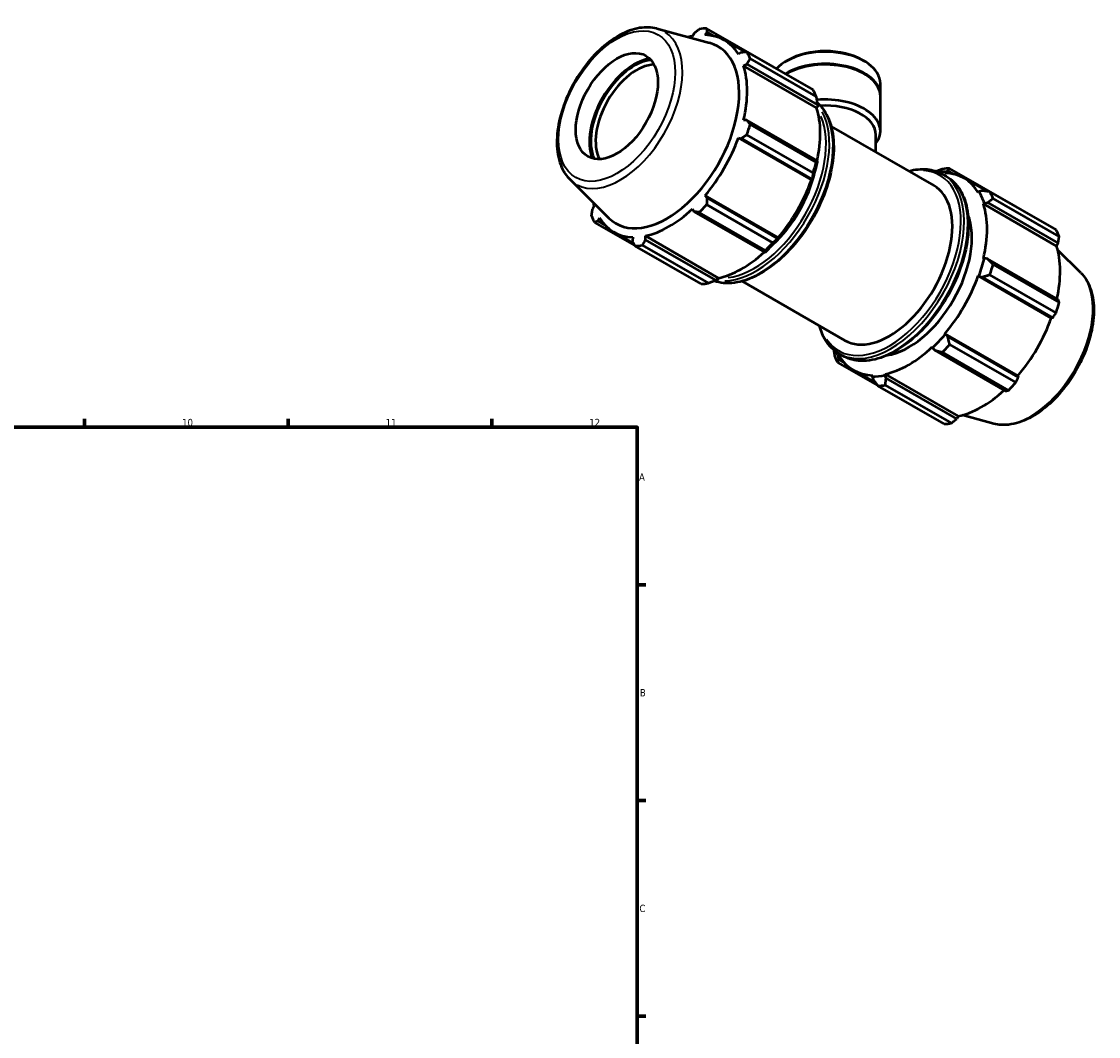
# Model space of a CAD drawing. Header units: millimetres. Extents: x 0 to 980, y 0 to 832.
# Tile 6 of 6: x 609 to 980, y 364 to 714. Entities that reach past the tile are written whole.
import ezdxf

# ---------------------------------------------------------------- set-up
doc = ezdxf.new("R2010")
doc.units = ezdxf.units.MM
for name, color, linetype, lineweight in [('Border (ISO)', 7, 'Continuous', 70), ('Visible (ISO)', 7, 'Continuous', 50), ('Visible Narrow (ISO)', 7, 'Continuous', 35)]:
    doc.layers.add(name, color=color, linetype=linetype, lineweight=lineweight)
doc.styles.add('Note Text (ISO)', font='tahoma.ttf')

# ---------------------------------------------------------------- blocks, each defined once
blk = doc.blocks.new('Borders Default Border')
at = {"layer": 'Border (ISO)'}
for p, q in [((630.75, 574), (630.75, 576.9)), ((700.83, 574), (700.83, 576.9)), ((770.92, 574), (770.92, 576.9)), ((821, 519.75), (823.9, 519.75)), ((821, 445.5), (823.9, 445.5)), ((821, 371.25), (823.9, 371.25))]:
    blk.add_line(p, q, dxfattribs=at)
at = {"layer": 'Border (ISO)', "flags": 128}
blk.add_lwpolyline([(20, 20), (20, 574), (821, 574), (821, 20), (20, 20)], dxfattribs=at)
at = {"layer": 'Border (ISO)', "color": 232, "true_color": 0xca0064, "char_height": 2.5, "attachment_point": 7, "style": 'Note Text (ISO)'}
for s, insert in [('10', (664.29, 574.35)), ('11', (734.37, 574.4)), ('12', (804.46, 574.4)), ('A', (821.59, 555.62)), ('B', (821.89, 481.38)), ('C', (821.73, 407.08))]:
    blk.add_mtext(s, dxfattribs=dict(at, insert=insert))

msp = doc.modelspace()

# ---------------------------------------------------------------- linework, layer by layer
at = {"layer": 'Visible (ISO)'}
for p, q in [((827.7777, 711.228), (845.9058, 706.3115)), ((840.535, 709.6018), (839.9908, 708.6549)), ((844.3329, 709.0759), (845.0171, 710.0364)), ((867.6507, 698.2069), (844.8902, 711.3139)), ((845.0171, 710.0364), (847.3401, 708.6987)), ((850.9113, 707.2986), (857.9906, 703.2219)), ((856.8528, 703.1678), (855.7988, 702.422)), ((858.7731, 703.2573), (881.5336, 690.1504)), ((882.582, 687.8278), (859.8214, 700.9348)), ((857.5973, 698.4375), (858.7094, 699.0548)), ((882.7567, 683.9491), (857.5973, 698.4375)), ((858.7094, 699.0548), (883.0064, 685.0631)), ((872.9579, 700.4163), (872.3128, 700.0419)), ((898.5445, 700.4163), (899.1895, 700.0419)), ((904.683, 688.2004), (904.683, 692.3627)), ((904.683, 675.9372), (904.683, 687.9551)), ((883.0332, 684.2091), (882.7567, 683.9491)), ((883.0064, 685.0631), (883.0332, 684.2091)), ((858.7094, 679.7022), (857.5973, 679.6896)), ((883.0064, 665.7104), (858.7094, 679.7022)), ((859.8214, 678.235), (882.582, 665.1281)), ((887.7575, 677.5641), (923.1063, 657.2081)), ((855.7988, 673.6337), (856.8528, 673.4509)), ((880.9582, 659.1454), (855.7988, 673.6337)), ((856.8528, 673.4509), (881.1498, 659.4592)), ((881.5336, 661.5981), (858.7731, 674.705)), ((903.1685, 668.6895), (903.1685, 674.6989)), ((883.0332, 665.2597), (883.0064, 665.7104)), ((926.1272, 661.1459), (927.3882, 660.4197)), ((926.9094, 661.5233), (927.0432, 661.8977)), ((927.0432, 661.8977), (927.8908, 662.3126)), ((927.8908, 662.3126), (929.9166, 661.146)), ((951.3073, 650.0323), (928.5468, 663.1392)), ((797.845, 659.249), (811.1964, 646.0377)), ((881.2154, 659.1387), (880.9582, 659.1454)), ((881.1498, 659.4592), (881.2154, 659.1387)), ((933.4878, 659.746), (941.3252, 655.2327)), ((845.0171, 652.9508), (844.3329, 653.7742)), ((869.4923, 639.2859), (844.3329, 653.7742)), ((869.3141, 638.9591), (845.0171, 652.9508)), ((938.6324, 655.1722), (938.3753, 654.8693)), ((939.7266, 655.444), (938.6324, 655.1722)), ((942.4296, 655.0827), (965.1902, 641.9757)), ((966.2385, 639.6532), (943.478, 652.7601)), ((806.1691, 650.0741), (805.6222, 649.1313)), ((839.9908, 649.1944), (840.535, 648.2232)), ((844.8902, 650.6593), (867.6507, 637.5523)), ((940.1738, 650.8848), (940.4503, 651.1448)), ((940.1738, 650.8848), (965.3332, 636.3965)), ((940.4503, 651.1448), (941.5831, 651.331)), ((941.5831, 651.331), (965.8801, 637.3393)), ((807.4788, 645.0183), (807.9676, 646.0896)), ((840.535, 648.2232), (864.832, 634.2315)), ((865.1198, 634.8828), (842.3593, 647.9897)), ((806.3121, 644.4948), (820.1494, 636.5265)), ((809.7459, 643.7127), (807.4788, 645.0183)), ((812.8551, 641.2129), (819.7926, 637.2179)), ((819.4335, 639.4356), (819.3145, 638.1497)), ((823.7966, 638.5842), (823.7756, 639.8566)), ((848.935, 625.3683), (823.7756, 639.8566)), ((848.0936, 624.5925), (823.7966, 638.5842)), ((869.6262, 639.0656), (869.3141, 638.9591)), ((869.4923, 639.2859), (869.6262, 639.0656)), ((842.9555, 623.3313), (820.195, 636.4383)), ((822.7259, 636.6836), (845.4865, 623.5767)), ((864.832, 634.2315), (865.2374, 634.4365)), ((965.8801, 637.3393), (965.3332, 636.3965)), ((973.6573, 627.2216), (965.7148, 635.0807)), ((940.4503, 632.1954), (940.1738, 632.137)), ((941.5831, 631.9784), (940.4503, 632.1954)), ((965.8801, 617.9866), (941.5831, 631.9784)), ((943.478, 630.0604), (966.2385, 616.9534)), ((848.8478, 624.9984), (848.0936, 624.5925)), ((848.935, 625.3683), (848.8478, 624.9984)), ((857.067, 624.2692), (892.4158, 603.9132)), ((938.3753, 626.0811), (938.6324, 626.0744)), ((938.3753, 626.0811), (963.5347, 611.5927)), ((938.6324, 626.0744), (939.7266, 625.7271)), ((939.7266, 625.7271), (964.0236, 611.7354)), ((965.1902, 613.4235), (942.4296, 626.5304)), ((964.0236, 611.7354), (963.5347, 611.5927)), ((927.0432, 606.0013), (926.9094, 606.2216)), ((926.9094, 606.2216), (952.0688, 591.7332)), ((927.8908, 605.227), (927.0432, 606.0013)), ((952.1878, 591.2353), (927.8908, 605.227)), ((922.5673, 601.6417), (922.6545, 601.3722)), ((922.6545, 601.3722), (923.4087, 600.4994)), ((928.5468, 602.4846), (951.3073, 589.3777)), ((890.287, 598.2341), (890.5441, 598.5369)), ((890.3525, 597.2945), (890.287, 598.2341)), ((892.3224, 596.1601), (890.3525, 597.2945)), ((890.5262, 599.3238), (891.7873, 598.5977)), ((923.4087, 600.4994), (947.7057, 586.5077)), ((948.7764, 586.7082), (926.0158, 599.8151)), ((889.9687, 596.3202), (903.7649, 588.3755)), ((895.4316, 593.6603), (903.0893, 589.2506)), ((902.01, 591.883), (901.8762, 591.5086)), ((901.8762, 591.5086), (902.1883, 590.4259)), ((906.2649, 591.9341), (906.3521, 592.304)), ((906.6704, 590.8604), (906.2649, 591.9341)), ((906.3521, 592.304), (931.5115, 577.8156)), ((930.9674, 576.8687), (906.6704, 590.8604)), ((952.0688, 591.7332), (952.1878, 591.2353)), ((926.6121, 575.1567), (903.8516, 588.2636)), ((906.3825, 588.509), (929.1431, 575.4021)), ((931.5115, 577.8156), (930.9674, 576.8687)), ((943.7246, 575.2425), (932.9406, 578.1673))]:
    msp.add_line(p, q, dxfattribs=at)
for centre, major_axis, ratio, start_param, end_param in [((831.8832, 674.2558), (-19.0281, -33.0428), 0.57809312, 3.61962449, 3.67474859), ((832.5426, 673.8761), (20.4603, 35.5299), 0.57809312, 0.34350158, 0.43802917), ((831.8832, 674.2558), (19.0281, 33.0428), 0.57809312, 5.97581898, 6.58668422), ((831.2049, 674.6464), (17.5549, 30.4846), 0.57809312, 2.99042705, 6.43435091), ((819.9608, 681.1214), (10.8778, 18.8897), 0.57809312, 0.43149938, 2.71009327), ((832.5426, 673.8761), (20.4603, 35.5299), 0.57809312, 5.84128872, 5.93581631), ((885.7512, 692.3627), (18.9319, 0), 0.5758617, 0, 2.66195512), ((885.7512, 693.1057), (-18.0231, 0), 0.5758617, 3.92313827, 5.50163969), ((819.9608, 681.1214), (10.5795, 18.3716), 0.57809312, 0.38897889, 2.75261376), ((820.8093, 680.6328), (-9.9806, -17.3317), 0.57809312, 3.48937658, 5.93540138), ((831.8832, 674.2558), (19.0281, 33.0428), 0.57809312, 5.19042082, 5.80128605), ((885.7512, 688.2004), (18.9319, 0), 0.5758617, 6.27193663, 8.67043552), ((885.7512, 687.9551), (18.9319, 0), 0.5758617, 0, 2.37133811), ((855.3031, 660.7691), (20.4603, 35.5299), 0.57809312, 5.84128872, 5.93581631), ((885.7512, 675.9372), (18.9319, 0), 0.5758617, 5.88046947, 8.01265832), ((857.0426, 659.7674), (-19.0281, -33.0428), 0.57809312, 2.06561524, 2.6596934), ((885.7512, 674.6989), (17.4173, 0), 0.5758617, 0, 1.66945878), ((832.5426, 673.8761), (-20.4603, -35.5299), 0.57809312, 1.9142979, 2.0088255), ((831.8832, 674.2558), (19.0281, 33.0428), 0.57809312, 4.40502265, 5.01588789), ((857.0426, 659.7674), (19.2327, 33.3981), 0.57809312, 5.01588789, 5.19042082), ((855.3031, 660.7691), (-20.4603, -35.5299), 0.57809312, 1.9142979, 2.0088255), ((861.3489, 657.2876), (-15.3452, -26.6474), 0.57809312, 1.07851953, 2.06307312), ((914.4597, 626.7031), (19.2327, 33.3981), 0.57809312, 0.30349891, 0.39437616), ((916.1992, 625.7014), (20.4603, 35.5299), 0.57809312, 0.34350158, 0.43802917), ((914.4597, 626.7031), (19.0281, 33.0428), 0.57809312, 5.97581898, 6.58668422), ((857.0426, 659.7674), (-19.0281, -33.0428), 0.57809312, 1.26343, 1.87429524), ((907.761, 630.5606), (15.3452, 26.6474), 0.57809312, 3.14159265, 6.28318531), ((914.4597, 626.7031), (19.2327, 33.3981), 0.57809312, 5.80128605, 5.97581898), ((916.1992, 625.7014), (20.4603, 35.5299), 0.57809312, 5.84128872, 5.93581631), ((831.8832, 674.2558), (-19.0281, -33.0428), 0.57809312, 5.75002937, 5.80128605), ((831.8832, 674.2558), (19.0281, 33.0428), 0.57809312, 3.61962449, 4.23048973), ((832.5426, 673.8761), (-20.4603, -35.5299), 0.57809312, 1.12889974, 1.22342733), ((914.4597, 626.7031), (19.0281, 33.0428), 0.57809312, 5.19042082, 5.80128605), ((832.5426, 673.8761), (-20.4603, -35.5299), 0.57809312, 5.84128872, 5.93581631), ((831.8832, 674.2558), (-19.0281, -33.0428), 0.57809312, 5.97581898, 6.58668422), ((914.4597, 626.7031), (-15.3452, -26.6474), 0.57809312, 0.4335298, 2.70806286), ((938.9597, 612.5945), (20.4603, 35.5299), 0.57809312, 5.84128872, 5.93581631), ((857.0426, 659.7674), (19.2327, 33.3981), 0.57809312, 4.23048973, 4.40502265), ((832.5426, 673.8761), (-20.4603, -35.5299), 0.57809312, 0.34350158, 0.43802917), ((857.0426, 659.7674), (-19.0281, -33.0428), 0.57809312, 0.47803184, 1.0719493), ((855.3031, 660.7691), (-20.4603, -35.5299), 0.57809312, 1.12889974, 1.22342733), ((939.6191, 612.2148), (-19.0281, -33.0428), 0.57809312, 2.06561524, 2.6596934), ((914.4597, 626.7031), (-19.2327, -33.3981), 0.57809312, 1.87429524, 2.04882816), ((916.1992, 625.7014), (20.4603, 35.5299), 0.57809312, 5.05589056, 5.15041815), ((855.3031, 660.7691), (-20.4603, -35.5299), 0.57809312, 0.34350158, 0.43802917), ((914.4597, 626.7031), (19.0281, 33.0428), 0.57809312, 4.40502265, 5.01588789), ((938.9597, 612.5945), (-20.4603, -35.5299), 0.57809312, 1.9142979, 2.0088255), ((939.6191, 612.2148), (-19.0281, -33.0428), 0.57809312, 1.26343, 1.87429524), ((914.4597, 626.7031), (-19.2327, -33.3981), 0.57809312, 1.08889707, 1.26343), ((914.4597, 626.7031), (19.0281, 33.0428), 0.57809312, 3.61962449, 4.23048973), ((916.1992, 625.7014), (20.4603, 35.5299), 0.57809312, 4.27049239, 4.36501999), ((916.1992, 625.7014), (-20.4603, -35.5299), 0.57809312, 5.84128872, 5.93581631), ((914.4597, 626.7031), (-19.2327, -33.3981), 0.57809312, 5.88880915, 5.97581898), ((914.4597, 626.7031), (-19.0281, -33.0428), 0.57809312, 5.97581898, 6.58668422), ((914.4597, 626.7031), (-19.2327, -33.3981), 0.57809312, 0.30349891, 0.47803184), ((916.1992, 625.7014), (-20.4603, -35.5299), 0.57809312, 0.34350158, 0.43802917), ((939.6191, 612.2148), (-19.0281, -33.0428), 0.57809312, 0.47803184, 1.0719493), ((938.9597, 612.5945), (-20.4603, -35.5299), 0.57809312, 1.12889974, 1.22342733), ((938.9597, 612.5945), (-20.4603, -35.5299), 0.57809312, 0.34350158, 0.43802917)]:
    msp.add_ellipse(centre, major_axis=major_axis, ratio=ratio, start_param=start_param, end_param=end_param, dxfattribs=at)
msp.add_ellipse((813.9798, 684.5656), major_axis=(9.9806, 17.3317), ratio=0.57809312, dxfattribs=at)
for points, knots in [([(827.7777, 711.228), (825.9003, 711.7372), (823.8678, 711.7995), (819.5202, 711.0837), (817.1912, 710.2284), (812.5103, 707.6579), (810.1595, 705.909), (805.7292, 701.7294), (803.6501, 699.3001), (799.962, 694.0148), (798.3518, 691.1619), (795.7485, 685.3019), (794.7559, 682.296), (793.4939, 676.405), (793.2274, 673.5213), (793.4903, 668.1542), (794.0196, 665.6682), (795.6889, 661.8754), (796.6529, 660.4287), (797.845, 659.249)], [5.65088645, 5.65088645, 5.65088645, 5.65088645, 5.94146716, 5.94146716, 6.26007761, 6.26007761, 6.59097, 6.59097, 6.92117176, 6.92117176, 7.24985706, 7.24985706, 7.57862168, 7.57862168, 7.9089938, 7.9089938, 8.23961481, 8.23961481, 8.49014791, 8.49014791, 8.49014791, 8.49014791]), ([(882.9, 685.7825), (883.9839, 684.8508), (884.9296, 683.7223), (886.9824, 680.3551), (887.8454, 677.8568), (888.7371, 672.1968), (888.7453, 669.0194), (887.8948, 662.3412), (887.034, 658.8407), (884.5376, 651.8763), (882.9039, 648.4138), (879.0292, 641.8692), (876.7895, 638.788), (871.923, 633.3116), (869.2969, 630.9178), (863.91, 627.0614), (861.1498, 625.6006), (855.7701, 623.7843), (853.1484, 623.4251), (849.5992, 623.7627), (848.5173, 623.9961), (847.4937, 624.3548)], [0.89275943, 0.89275943, 0.89275943, 0.89275943, 1.08993097, 1.08993097, 1.40532958, 1.40532958, 1.72838546, 1.72838546, 2.05207439, 2.05207439, 2.37512809, 2.37512809, 2.69793632, 2.69793632, 3.02105956, 3.02105956, 3.34481132, 3.34481132, 3.66742113, 3.66742113, 3.81707664, 3.81707664, 3.81707664, 3.81707664]), ([(927.3882, 660.4197), (929.2952, 659.3216), (930.904, 657.7133), (933.3946, 653.6281), (934.2575, 651.1298), (935.1492, 645.4699), (935.1575, 642.2925), (934.3069, 635.6143), (933.4461, 632.1137), (930.9498, 625.1493), (929.316, 621.6868), (925.4413, 615.1422), (923.2016, 612.061), (918.3351, 606.5846), (915.709, 604.1908), (910.3222, 600.3344), (907.562, 598.8736), (902.1822, 597.0573), (899.5605, 596.6982), (895.1998, 597.1129), (893.3904, 597.6745), (891.7873, 598.5977)], [0.78346445, 0.78346445, 0.78346445, 0.78346445, 1.08993097, 1.08993097, 1.40532958, 1.40532958, 1.72838546, 1.72838546, 2.05207439, 2.05207439, 2.37512809, 2.37512809, 2.69793632, 2.69793632, 3.02105956, 3.02105956, 3.34481132, 3.34481132, 3.66742113, 3.66742113, 3.92505711, 3.92505711, 3.92505711, 3.92505711]), ([(914.4353, 662.2014), (916.6338, 662.7937), (918.7737, 663.0055), (922.7147, 662.6307), (924.524, 662.0691), (926.1272, 661.1459)], [6.542257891, 6.542257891, 6.542257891, 6.542257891, 6.809013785, 6.809013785, 7.066649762, 7.066649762, 7.066649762, 7.066649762]), ([(973.6573, 627.2216), (975.04, 625.8533), (976.1141, 624.1267), (977.6772, 620.0072), (978.1065, 617.5635), (978.2328, 612.2247), (977.9001, 609.3137), (976.5088, 603.3839), (975.4513, 600.3663), (972.7312, 594.5237), (971.0718, 591.699), (967.3102, 586.5061), (965.2087, 584.1388), (960.7469, 580.0904), (958.3865, 578.4125), (953.6125, 575.9459), (951.1967, 575.1559), (947.0784, 574.696), (945.3433, 574.8035), (943.7246, 575.2425)], [0.93463005, 0.93463005, 0.93463005, 0.93463005, 1.22521076, 1.22521076, 1.54382122, 1.54382122, 1.87471361, 1.87471361, 2.20491536, 2.20491536, 2.53360066, 2.53360066, 2.86236529, 2.86236529, 3.1927374, 3.1927374, 3.52335841, 3.52335841, 3.77389151, 3.77389151, 3.77389151, 3.77389151]), ([(890.5262, 599.3238), (888.6192, 600.422), (887.0104, 602.0303), (884.9103, 605.4751), (884.2278, 607.1101), (883.7448, 608.9065)], [3.925057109, 3.925057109, 3.925057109, 3.925057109, 4.231523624, 4.231523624, 4.449448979, 4.449448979, 4.449448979, 4.449448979])]:
    msp.add_open_spline(points, degree=3, knots=knots, dxfattribs=at)
for points, weights in [([(840.535, 709.6018), (841.4248, 710.3223), (842.3593, 711.0685)], [1.00246146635, 1.00163889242, 1]), ([(844.8902, 711.3139), (844.9512, 710.6642), (845.0171, 710.0364)], [1, 1.00163889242, 1.00246146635]), ([(856.8528, 703.1678), (857.7897, 703.2138), (858.7731, 703.2573)], [1.00246146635, 1.00163889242, 1]), ([(859.8214, 700.9348), (859.2504, 699.9777), (858.7094, 699.0548)], [1, 1.00163889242, 1.00246146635]), ([(867.6507, 698.2069), (867.6941, 698.1509), (867.7374, 698.0951)], [1.0151638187, 1.01494349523, 1.01472110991]), ([(882.582, 687.8278), (882.8099, 686.4107), (883.0064, 685.0631)], [1.0151638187, 1.01081580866, 1.00566479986]), ([(858.7094, 679.7022), (859.2504, 678.9857), (859.8214, 678.235)], [1.00246146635, 1.00163889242, 1]), ([(858.7731, 674.705), (857.7897, 674.0673), (856.8528, 673.4509)], [1, 1.00163889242, 1.00246146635]), ([(883.0064, 665.7104), (882.8099, 665.4187), (882.582, 665.1281)], [1.00566479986, 1.01081580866, 1.0151638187]), ([(881.5336, 661.5981), (881.3492, 660.5003), (881.1498, 659.4592)], [1.0151638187, 1.01081580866, 1.00566479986]), ([(926.0158, 662.8938), (924.9899, 662.5025), (924.0086, 662.1157)], [1.0151638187, 1.01183529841, 1.00803619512]), ([(927.8908, 662.3126), (928.2007, 662.724), (928.5468, 663.1392)], [1.00566479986, 1.01081580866, 1.0151638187]), ([(845.0171, 652.9508), (844.9512, 651.8305), (844.8902, 650.6593)], [1.00246146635, 1.00163889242, 1]), ([(942.4296, 655.0827), (941.0392, 655.2736), (939.7266, 655.444)], [1.0151638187, 1.01081580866, 1.00566479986]), ([(941.5831, 651.331), (942.4999, 652.0375), (943.478, 652.7601)], [1.00566479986, 1.01081580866, 1.0151638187]), ([(805.2638, 646.8173), (805.443, 648.0001), (805.6222, 649.1313)], [1, 1.00163889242, 1.00246146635]), ([(951.353, 649.9441), (951.3302, 649.9881), (951.3073, 650.0323)], [1.00016308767, 1.00008258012, 1]), ([(842.3593, 647.9897), (841.4248, 648.111), (840.535, 648.2232)], [1, 1.00163889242, 1.00246146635]), ([(807.4788, 645.0183), (806.9037, 644.764), (806.3121, 644.4948)], [1.00246146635, 1.00163889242, 1]), ([(820.195, 636.4383), (819.7421, 637.3136), (819.3145, 638.1497)], [1, 1.00163889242, 1.00246146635]), ([(823.7966, 638.5842), (823.2685, 637.6555), (822.7259, 636.6836)], [1.00246146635, 1.00163889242, 1]), ([(869.3141, 638.9591), (868.5107, 638.2635), (867.6507, 637.5523)], [1.00566479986, 1.01081580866, 1.0151638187]), ([(965.8801, 637.3393), (966.0594, 638.4705), (966.2385, 639.6532)], [1.00246146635, 1.00163889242, 1]), ([(865.1198, 634.8828), (864.9843, 634.5439), (864.832, 634.2315)], [1.0151638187, 1.01081580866, 1.00566479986]), ([(943.478, 630.0604), (942.4999, 631.0455), (941.5831, 631.9784)], [1.0151638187, 1.01081580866, 1.00566479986]), ([(848.0936, 624.5925), (846.828, 624.0884), (845.4865, 623.5767)], [1.00566479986, 1.01081580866, 1.0151638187]), ([(939.7266, 625.7271), (941.0392, 626.1271), (942.4296, 626.5304)], [1.00566479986, 1.01081580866, 1.0151638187]), ([(966.2385, 616.9534), (966.0594, 617.4785), (965.8801, 617.9866)], [1, 1.00163889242, 1.00246146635]), ([(964.0236, 611.7354), (964.5987, 612.5601), (965.1902, 613.4235)], [1.00246146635, 1.00163889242, 1]), ([(928.5468, 602.4846), (928.2007, 603.8903), (927.8908, 605.227)], [1.0151638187, 1.01081580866, 1.00566479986]), ([(888.6024, 600.688), (888.7529, 599.6843), (888.9204, 598.6427)], [1.00833025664, 1.01196442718, 1.0151638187]), ([(889.9687, 596.3202), (890.1532, 596.8238), (890.3525, 597.2945)], [1.0151638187, 1.01081580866, 1.00566479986]), ([(923.4087, 600.4994), (924.6743, 600.1708), (926.0158, 599.8151)], [1.00566479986, 1.01081580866, 1.0151638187]), ([(902.1883, 590.4259), (902.9916, 589.3734), (903.8516, 588.2636)], [1.00566479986, 1.01081580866, 1.0151638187]), ([(906.3825, 588.509), (906.518, 589.7153), (906.6704, 590.8604)], [1.0151638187, 1.01081580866, 1.00566479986]), ([(951.3073, 589.3777), (951.7602, 590.3233), (952.1878, 591.2353)], [1, 1.00163889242, 1.00246146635]), ([(947.7057, 586.5077), (948.2338, 586.6037), (948.7764, 586.7082)], [1.00246146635, 1.00163889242, 1]), ([(929.1431, 575.4021), (930.0775, 576.1482), (930.9674, 576.8687)], [1, 1.00163889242, 1.00246146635])]:
    msp.add_rational_spline(points, weights, degree=2, dxfattribs=at)
at = {"layer": 'Visible Narrow (ISO)'}
msp.add_ellipse((813.9798, 684.5656), major_axis=(14.1627, 24.594), ratio=0.57809312, dxfattribs=at)
for centre, major_axis, start_param, end_param in [((815.1, 683.9206), (15.139, 26.2893), 3.16262325, 6.26215471), ((863.1756, 656.2357), (17.8005, 30.911), 3.40047261, 6.02292413), ((861.9146, 656.9618), (-17.8005, -30.911), 0.34114254, 2.79862576), ((861.3489, 657.2876), (17.4013, 30.2178), 3.54820409, 5.87657387), ((907.761, 630.5606), (17.4013, 30.2178), 2.85674379, 6.56803418), ((908.3267, 630.2349), (-17.8005, -30.911), 0.15707963, 2.98451301), ((909.5877, 629.5087), (17.8005, 30.911), 3.29867229, 6.12610567), ((956.4023, 602.55), (15.139, 26.2893), 3.43472133, 5.99005664)]:
    msp.add_ellipse(centre, major_axis=major_axis, ratio=0.57809312, start_param=start_param, end_param=end_param, dxfattribs=at)

# ---------------------------------------------------------------- block references
msp.add_blockref('Borders Default Border', (0, 0))

doc.saveas('drawing.dxf')
